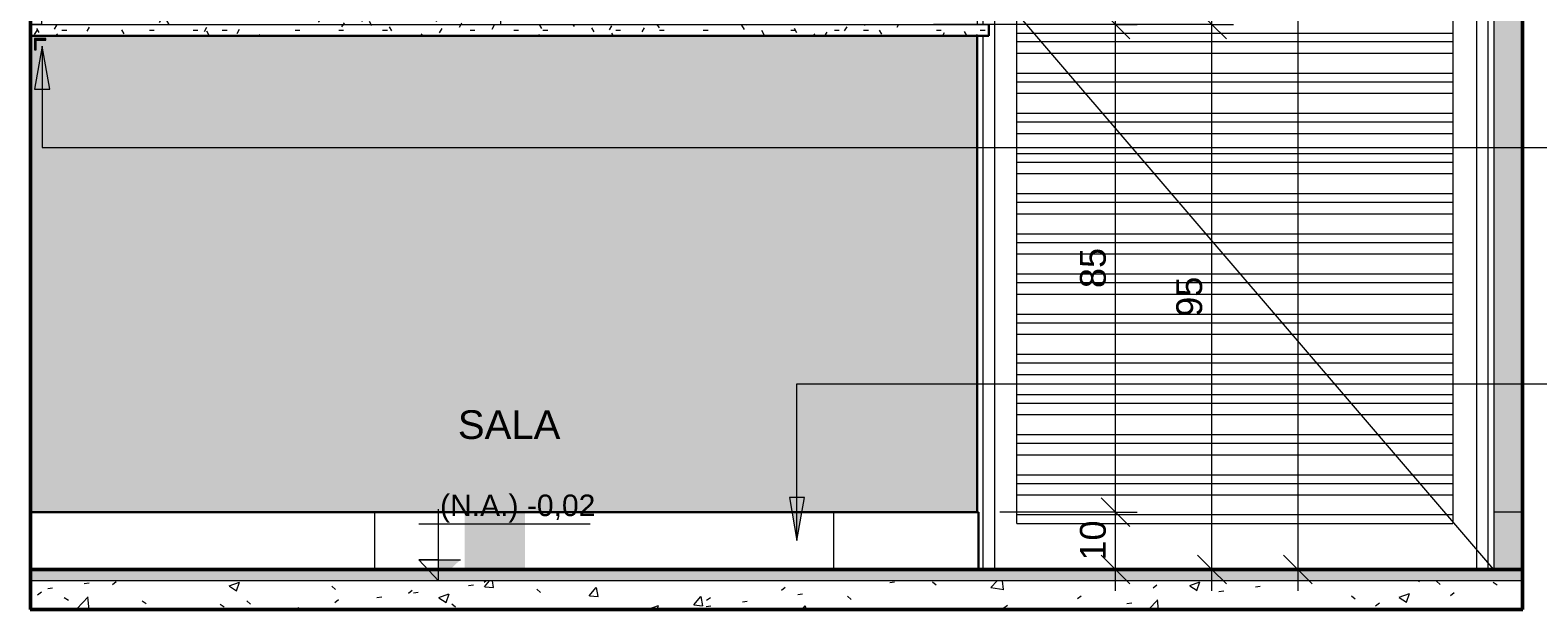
# Model space of a CAD drawing. Header units: metres. Extents: x -0.3 to 17.5, y -18.2 to 2.6.
# Tile 3 of 8: x 4.5 to 7.2, y -0.1 to 0.9. Entities that reach past the tile are written whole.
import ezdxf

# ---------------------------------------------------------------- set-up
doc = ezdxf.new("R2010")
doc.units = ezdxf.units.M
for name, color, linetype, lineweight in [('A-ANNO-DIMS', 7, 'Continuous', 9), ('A-ANNO-DIMS-25', 7, 'Continuous', 9), ('A-DETL-GENF', 7, 'Continuous', 5), ('A-DOOR', 7, 'Continuous', 5), ('A-FLOR', 7, 'Continuous', 5), ('A-FLOR-MCUT', 7, 'Continuous', 5), ('A-FLOR-PATT', 7, 'Continuous', 50), ('A-WALL', 7, 'Continuous', 5), ('A-WALL-PATT', 7, 'Continuous', 5), ('G-ANNO-DIMS', 7, 'Continuous', 9), ('G-ANNO-TEXT', 7, 'Continuous', 9), ('I-WALL', 7, 'Continuous', 5), ('Q-CASE', 7, 'Continuous', 5)]:
    doc.layers.add(name, color=color, linetype=linetype, lineweight=lineweight)
doc.layers.add('A-DETL', color=7, linetype='Continuous', lineweight=5, true_color=0x00a600)
doc.styles.add('Arial', font='arial.ttf', dxfattribs={"height": 0.0375})
doc.styles.add('Arial_1', font='arial.ttf', dxfattribs={"height": 0.05})
doc.styles.add('Arial_2', font='arial.ttf', dxfattribs={"height": 0.045})
doc.dimstyles.new('Com_linha__ref__contínua__-_Cor_Vermelha_Arial_1_8mm', dxfattribs={"dimscale": 0.3048, "dimtxt": 0.045912, "dimasz": 0.164042, "dimexe": 0.123031, "dimexo": 0.123031, "dimgap": 0.012303, "dimtad": 1, "dimdec": 1, "dimlfac": 100, "dimrnd": 0.1, "dimdsep": 46, "dimtxsty": 'Arial_2', "dimblk1": 'OBLIQUE', "dimblk2": 'OBLIQUE', "dimsah": 1, "dimcen": 0.09, "dimdle": 0.123031, "dimazin": 0, "dimtfac": 1, "dimtdec": 4, "dimtix": 1, "dimtmove": 0, "dimatfit": 3, "dimfxl": 1, "dimtvp": 1, "dimtolj": 1, "dimtzin": 0, "dimarcsym": 2})
pattern_1 = [(50, (22.16971, 0), (0.1821895, -0.015938), [0.01905, -0.20955]), (355, (22.1697, 0), (-0.0352423, 0.1910586), [0.01524, -0.16764]), (100.451, (22.18489, -0.00133), (0.146942, 0.1751196), [0.01619, -0.17809]), (46.184, (22.1697, 0.0508), (0.2710768, -0.0420454), [0.02857, -0.31432]), (96.636, (22.1923, 0.0473), (0.237407, 0.2474328), [0.02429, -0.26714]), (351.184, (22.1697, 0.0508), (0.237406, 0.247428), [0.02286, -0.25146]), (21, (22.19511, 0.0381), (0.1516197, -0.1022669), [0.01905, -0.20955]), (326, (22.1951, 0.0381), (0.0618035, 0.1841894), [0.01524, -0.16764]), (71.451, (22.20774, 0.02958), (0.213418, 0.0819242), [0.01619, -0.17809]), (37.5, (22.16971, 0), (0.00308637, 0.08455105), [0.00838, -0.15723, 0.00838, -0.1618, -0.16827]), (37.5, (22.16971, 0), (0.00308637, 0.08455105), [-0.33579, 0.00838, -0.15989]), (7.5, (22.16971, 0), (0.06681573, 0.10017824), [0.00838, -0.08865, 0.00838, -0.15342, -0.06413]), (7.5, (22.16971, 0), (0.06681573, 0.10017824), [-0.25883, 0.00838, -0.05575]), (327.5, (22.11307, 0), (0.13558658, -0.0057276), [0.00838, -0.05512, 0.00838, -0.18974, -0.26289]), (327.5, (22.11307, 0), (0.13558658, -0.0057276), [-0.26162, 0.00838, -0.25451]), (317.5, (22.08767, 0), (0.1481253, 0.0254287), [0.00838, -0.07417, 0.00838, -0.12319, -0.18669]), (317.5, (22.08767, 0), (0.1481253, 0.0254287), [-0.21412, 0.00838, -0.17831])]
pattern_2 = [(0, (-0.43979, 0), (0.1016, 0.0254), [0.00838, -0.06782, 0.00838, -0.06782, -0.4064]), (0, (-0.43979, 0), (0.1016, 0.0254), [-0.1524, 0.00838, -0.14402, 0.00838, -0.06782, -0.1778]), (0, (-0.43979, 0), (0.1016, 0.0254), [-0.381, 0.00838, -0.04242, 0.00838, -0.11862]), (120, (-0.40169, 0.0127), (-0.072797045, 0.07528818), [0.00838, -0.06782, 0.00838, -0.06782, -0.4064]), (120, (-0.40169, 0.0127), (-0.072797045, 0.07528818), [-0.1524, 0.00838, -0.14402, 0.00838, -0.06782, -0.1778]), (120, (-0.40169, 0.0127), (-0.072797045, 0.07528818), [-0.381, 0.00838, -0.04242, 0.00838, -0.11862]), (240, (-0.38899, 0.0635), (-0.028802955, -0.10068818), [0.00838, -0.06782, 0.00838, -0.06782, -0.4064]), (240, (-0.38899, 0.0635), (-0.028802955, -0.10068818), [-0.1524, 0.00838, -0.14402, 0.00838, -0.06782, -0.1778]), (240, (-0.38899, 0.0635), (-0.028802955, -0.10068818), [-0.381, 0.00838, -0.04242, 0.00838, -0.11862])]

# ---------------------------------------------------------------- blocks, each defined once
blk = doc.blocks.new('TAMPO DO ABRIGO GLP EM GRANITO CINZA ANDORINHA - TAMPO DO ABRIGO GLP EM GRANITO CINZA ANDORINHA-1861549-1d')
at = {"layer": 'Q-CASE', "true_color": 0x808080}
h = blk.add_hatch(dxfattribs=at)
h.set_pattern_fill('FP_7', color=8, style=0, pattern_type=2)
h.set_pattern_definition(pattern_2)
h.paths.add_polyline_path([(-18.055, 0.95), (-18.055, 1.05), (-18.075, 1.05), (-18.075, 0.95)])
h = blk.add_hatch(dxfattribs=at)
h.set_pattern_fill('FP_7', color=8, style=0, pattern_type=2)
h.set_pattern_definition(pattern_2)
h.paths.add_polyline_path([(-17.4251, 0.95), (-17.255, 0.95), (-17.255, 1.05), (-18.055, 1.05), (-18.055, 0.95), (-17.4658, 0.95)])
h = blk.add_hatch(dxfattribs=at)
h.set_pattern_fill('FP_7', color=8, style=0, pattern_type=2)
h.set_pattern_definition(pattern_2)
h.paths.add_polyline_path([(-18.075, 0.93), (-16.405, 0.93), (-16.405, 0.95), (-18.075, 0.95), (-18.075, 0.9339)])
at = {"layer": 'Q-CASE'}
for p, q in [((-18.075, 1.05), (-18.055, 1.05)), ((-18.055, 1.05), (-17.255, 1.05)), ((-18.055, 0.95), (-18.055, 1.05)), ((-17.255, 0.95), (-17.255, 1.05)), ((-18.055, 0.95), (-18.075, 0.95)), ((-18.075, 0.95), (-16.405, 0.95)), ((-16.405, 0.93), (-16.405, 0.95)), ((-16.405, 0.93), (-18.075, 0.93))]:
    blk.add_line(p, q, dxfattribs=at)
blk = doc.blocks.new('PORTA DE GIRO L_3016470-1d0')
at = {"layer": 'A-DOOR', "color": 9, "true_color": 0xc0c0c0}
for p, q in [((-16.425, 2.09), (-16.425, 0.95)), ((-16.415, 2.09), (-16.425, 2.09)), ((-16.425, 2.085), (-16.425, 2.09)), ((-16.425, 2.09), (-15.525, 2.09)), ((-16.425, 2.085), (-15.525, 2.085)), ((-16.415, 2.09), (-16.415, 0.95)), ((-16.415, 2.08), (-15.555, 2.08)), ((-16.395, 2.085), (-16.395, 0)), ((-16.3878, 1.0934), (-15.525, 2.1)), ((-15.555, 2.085), (-15.555, 0)), ((-15.535, 2.09), (-15.535, 0)), ((-15.525, 2.09), (-15.535, 2.09)), ((-15.525, 2.09), (-15.525, 0.1)), ((-15.525, 2.09), (-15.525, 2.085)), ((-16.3561, 2.055), (-16.3561, 2.0551)), ((-16.3561, 2.0551), (-15.5961, 2.0551)), ((-16.3561, 2.04), (-16.3561, 2.055)), ((-15.5961, 2.055), (-16.3561, 2.055)), ((-15.5961, 2.0551), (-15.5961, 2.055)), ((-15.5961, 2.055), (-15.5961, 2.04)), ((-16.3561, 2.02), (-16.3561, 2.04)), ((-16.3561, 2.04), (-15.5961, 2.04)), ((-15.5961, 2.04), (-15.5961, 2.02)), ((-16.3561, 1.985), (-16.3561, 2.02)), ((-16.3561, 2.02), (-15.5961, 2.02)), ((-15.5961, 2.02), (-15.5961, 1.985)), ((-16.3561, 1.97), (-16.3561, 1.985)), ((-16.3561, 1.985), (-15.5961, 1.985)), ((-15.5961, 1.985), (-15.5961, 1.97)), ((-16.3561, 1.95), (-16.3561, 1.97)), ((-16.3561, 1.97), (-15.5961, 1.97)), ((-16.3561, 1.915), (-16.3561, 1.95)), ((-16.3561, 1.95), (-15.5961, 1.95)), ((-15.5961, 1.97), (-15.5961, 1.95)), ((-15.5961, 1.95), (-15.5961, 1.915)), ((-16.3561, 1.9), (-16.3561, 1.915)), ((-16.3561, 1.915), (-15.5961, 1.915)), ((-16.3561, 1.88), (-16.3561, 1.9)), ((-16.3561, 1.9), (-15.5961, 1.9)), ((-15.5961, 1.915), (-15.5961, 1.9)), ((-15.5961, 1.9), (-15.5961, 1.88)), ((-16.3561, 1.845), (-16.3561, 1.88)), ((-16.3561, 1.88), (-15.5961, 1.88)), ((-15.5961, 1.88), (-15.5961, 1.845)), ((-16.3561, 1.83), (-16.3561, 1.845)), ((-16.3561, 1.845), (-15.5961, 1.845)), ((-15.5961, 1.845), (-15.5961, 1.83)), ((-16.3561, 1.81), (-16.3561, 1.83)), ((-16.3561, 1.83), (-15.5961, 1.83)), ((-15.5961, 1.83), (-15.5961, 1.81)), ((-16.3561, 1.775), (-16.3561, 1.81)), ((-16.3561, 1.81), (-15.5961, 1.81)), ((-15.5961, 1.81), (-15.5961, 1.775)), ((-16.3561, 1.76), (-16.3561, 1.775)), ((-16.3561, 1.775), (-15.5961, 1.775)), ((-15.5961, 1.775), (-15.5961, 1.76)), ((-16.3561, 1.74), (-16.3561, 1.76)), ((-16.3561, 1.76), (-15.5961, 1.76)), ((-16.3561, 1.705), (-16.3561, 1.74)), ((-16.3561, 1.74), (-15.5961, 1.74)), ((-15.5961, 1.76), (-15.5961, 1.74)), ((-15.5961, 1.74), (-15.5961, 1.705)), ((-16.3561, 1.69), (-16.3561, 1.705)), ((-16.3561, 1.705), (-15.5961, 1.705)), ((-16.3561, 1.67), (-16.3561, 1.69)), ((-16.3561, 1.69), (-15.5961, 1.69)), ((-15.5961, 1.705), (-15.5961, 1.69)), ((-15.5961, 1.69), (-15.5961, 1.67)), ((-16.3561, 1.635), (-16.3561, 1.67)), ((-16.3561, 1.67), (-15.5961, 1.67)), ((-15.5961, 1.67), (-15.5961, 1.635)), ((-16.3561, 1.62), (-16.3561, 1.635)), ((-16.3561, 1.635), (-15.5961, 1.635)), ((-15.5961, 1.635), (-15.5961, 1.62)), ((-16.3561, 1.6), (-16.3561, 1.62)), ((-16.3561, 1.62), (-15.5961, 1.62)), ((-15.5961, 1.62), (-15.5961, 1.6)), ((-16.3561, 1.565), (-16.3561, 1.6)), ((-16.3561, 1.6), (-15.5961, 1.6)), ((-15.5961, 1.6), (-15.5961, 1.565)), ((-16.3561, 1.55), (-16.3561, 1.565)), ((-16.3561, 1.565), (-15.5961, 1.565)), ((-15.5961, 1.565), (-15.5961, 1.55)), ((-16.3561, 1.53), (-16.3561, 1.55)), ((-16.3561, 1.55), (-15.5961, 1.55)), ((-16.3561, 1.495), (-16.3561, 1.53)), ((-16.3561, 1.53), (-15.5961, 1.53)), ((-15.5961, 1.55), (-15.5961, 1.53)), ((-15.5961, 1.53), (-15.5961, 1.495)), ((-16.3561, 1.48), (-16.3561, 1.495)), ((-16.3561, 1.495), (-15.5961, 1.495)), ((-16.3561, 1.46), (-16.3561, 1.48)), ((-16.3561, 1.48), (-15.5961, 1.48)), ((-15.5961, 1.495), (-15.5961, 1.48)), ((-15.5961, 1.48), (-15.5961, 1.46)), ((-16.3561, 1.425), (-16.3561, 1.46)), ((-16.3561, 1.46), (-15.5961, 1.46)), ((-15.5961, 1.46), (-15.5961, 1.425)), ((-16.3561, 1.41), (-16.3561, 1.425)), ((-16.3561, 1.425), (-15.5961, 1.425)), ((-15.5961, 1.425), (-15.5961, 1.41)), ((-16.3561, 1.39), (-16.3561, 1.41)), ((-16.3561, 1.41), (-15.5961, 1.41)), ((-15.5961, 1.41), (-15.5961, 1.39)), ((-16.3561, 1.355), (-16.3561, 1.39)), ((-16.3561, 1.39), (-15.5961, 1.39)), ((-15.5961, 1.39), (-15.5961, 1.355)), ((-16.3561, 1.34), (-16.3561, 1.355)), ((-16.3561, 1.355), (-15.5961, 1.355)), ((-16.3561, 1.32), (-16.3561, 1.34)), ((-16.3561, 1.34), (-15.5961, 1.34)), ((-15.5961, 1.355), (-15.5961, 1.34)), ((-15.5961, 1.34), (-15.5961, 1.32)), ((-16.3561, 1.285), (-16.3561, 1.32)), ((-16.3561, 1.32), (-15.5961, 1.32)), ((-15.5961, 1.32), (-15.5961, 1.285)), ((-16.3561, 1.27), (-16.3561, 1.285)), ((-16.3561, 1.285), (-15.5961, 1.285)), ((-16.3561, 1.25), (-16.3561, 1.27)), ((-16.3561, 1.27), (-15.5961, 1.27)), ((-15.5961, 1.285), (-15.5961, 1.27)), ((-15.5961, 1.27), (-15.5961, 1.25)), ((-16.3561, 1.215), (-16.3561, 1.25)), ((-16.3561, 1.25), (-15.5961, 1.25)), ((-15.5961, 1.25), (-15.5961, 1.215)), ((-16.3561, 1.2), (-16.3561, 1.215)), ((-16.3561, 1.215), (-15.5961, 1.215)), ((-15.5961, 1.215), (-15.5961, 1.2)), ((-16.3561, 1.18), (-16.3561, 1.2)), ((-16.3561, 1.2), (-15.5961, 1.2)), ((-15.5961, 1.2), (-15.5961, 1.18)), ((-16.3561, 1.145), (-16.3561, 1.18)), ((-16.3561, 1.18), (-15.5961, 1.18)), ((-15.5961, 1.18), (-15.5961, 1.145)), ((-16.3561, 1.13), (-16.3561, 1.145)), ((-16.3561, 1.145), (-15.5961, 1.145)), ((-16.3561, 1.11), (-16.3561, 1.13)), ((-16.3561, 1.13), (-15.5961, 1.13)), ((-15.5961, 1.145), (-15.5961, 1.13)), ((-15.5961, 1.13), (-15.5961, 1.11)), ((-16.3561, 1.075), (-16.3561, 1.11)), ((-16.3561, 1.11), (-15.5961, 1.11)), ((-15.5961, 1.11), (-15.5961, 1.075)), ((-16.425, 1.05), (-16.3881, 1.0931)), ((-16.3561, 1.06), (-16.3561, 1.075)), ((-16.3561, 1.075), (-15.5961, 1.075)), ((-16.3561, 1.0575), (-16.3561, 1.06)), ((-16.3561, 1.06), (-15.5961, 1.06)), ((-15.5961, 1.075), (-15.5961, 1.06)), ((-15.5961, 1.06), (-15.5961, 1.04)), ((-16.3881, 1.0069), (-16.425, 1.05)), ((-16.3561, 1.04), (-16.3561, 1.0425)), ((-16.3561, 1.005), (-16.3561, 1.04)), ((-16.3561, 1.04), (-15.5961, 1.04)), ((-15.5961, 1.04), (-15.5961, 1.005)), ((-15.535, 1.05), (-15.525, 1.05)), ((-16.3561, 0.99), (-16.3561, 1.005)), ((-16.3561, 1.005), (-15.5961, 1.005)), ((-15.5961, 1.005), (-15.5961, 0.99)), ((-15.525, 0), (-16.3631, 0.9777)), ((-16.3561, 0.97), (-16.3561, 0.99)), ((-16.3561, 0.99), (-15.5961, 0.99)), ((-15.5961, 0.99), (-15.5961, 0.97)), ((-16.3561, 0.935), (-16.3561, 0.97)), ((-16.3561, 0.97), (-15.5961, 0.97)), ((-15.5961, 0.97), (-15.5961, 0.935)), ((-16.415, 0.93), (-16.415, 0)), ((-16.3561, 0.92), (-16.3561, 0.935)), ((-16.3561, 0.935), (-15.5961, 0.935)), ((-16.3561, 0.9), (-16.3561, 0.92)), ((-16.3561, 0.92), (-15.5961, 0.92)), ((-15.5961, 0.935), (-15.5961, 0.92)), ((-15.5961, 0.92), (-15.5961, 0.9)), ((-16.3561, 0.865), (-16.3561, 0.9)), ((-16.3561, 0.9), (-15.5961, 0.9)), ((-15.5961, 0.9), (-15.5961, 0.865)), ((-16.3561, 0.85), (-16.3561, 0.865)), ((-16.3561, 0.865), (-15.5961, 0.865)), ((-16.3561, 0.83), (-16.3561, 0.85)), ((-16.3561, 0.85), (-15.5961, 0.85)), ((-15.5961, 0.865), (-15.5961, 0.85)), ((-15.5961, 0.85), (-15.5961, 0.83)), ((-16.3561, 0.795), (-16.3561, 0.83)), ((-16.3561, 0.83), (-15.5961, 0.83)), ((-15.5961, 0.83), (-15.5961, 0.795)), ((-16.3561, 0.78), (-16.3561, 0.795)), ((-16.3561, 0.795), (-15.5961, 0.795)), ((-15.5961, 0.795), (-15.5961, 0.78)), ((-16.3561, 0.76), (-16.3561, 0.78)), ((-16.3561, 0.78), (-15.5961, 0.78)), ((-15.5961, 0.78), (-15.5961, 0.76)), ((-16.3561, 0.725), (-16.3561, 0.76)), ((-16.3561, 0.76), (-15.5961, 0.76)), ((-15.5961, 0.76), (-15.5961, 0.725)), ((-16.3561, 0.71), (-16.3561, 0.725)), ((-16.3561, 0.725), (-15.5961, 0.725)), ((-16.3561, 0.69), (-16.3561, 0.71)), ((-16.3561, 0.71), (-15.5961, 0.71)), ((-15.5961, 0.725), (-15.5961, 0.71)), ((-15.5961, 0.71), (-15.5961, 0.69)), ((-16.3561, 0.655), (-16.3561, 0.69)), ((-16.3561, 0.69), (-15.5961, 0.69)), ((-15.5961, 0.69), (-15.5961, 0.655)), ((-16.3561, 0.64), (-16.3561, 0.655)), ((-16.3561, 0.655), (-15.5961, 0.655)), ((-16.3561, 0.62), (-16.3561, 0.64)), ((-16.3561, 0.64), (-15.5961, 0.64)), ((-15.5961, 0.655), (-15.5961, 0.64)), ((-15.5961, 0.64), (-15.5961, 0.62)), ((-16.3561, 0.585), (-16.3561, 0.62)), ((-16.3561, 0.62), (-15.5961, 0.62)), ((-15.5961, 0.62), (-15.5961, 0.585)), ((-16.3561, 0.57), (-16.3561, 0.585)), ((-16.3561, 0.585), (-15.5961, 0.585)), ((-15.5961, 0.585), (-15.5961, 0.57)), ((-16.3561, 0.55), (-16.3561, 0.57)), ((-16.3561, 0.57), (-15.5961, 0.57)), ((-15.5961, 0.57), (-15.5961, 0.55)), ((-16.3561, 0.515), (-16.3561, 0.55)), ((-16.3561, 0.55), (-15.5961, 0.55)), ((-15.5961, 0.55), (-15.5961, 0.515)), ((-16.3561, 0.5), (-16.3561, 0.515)), ((-16.3561, 0.515), (-15.5961, 0.515)), ((-16.3561, 0.48), (-16.3561, 0.5)), ((-16.3561, 0.5), (-15.5961, 0.5)), ((-15.5961, 0.515), (-15.5961, 0.5)), ((-15.5961, 0.5), (-15.5961, 0.48)), ((-16.3561, 0.445), (-16.3561, 0.48)), ((-16.3561, 0.48), (-15.5961, 0.48)), ((-15.5961, 0.48), (-15.5961, 0.445)), ((-16.3561, 0.43), (-16.3561, 0.445)), ((-16.3561, 0.445), (-15.5961, 0.445)), ((-16.3561, 0.41), (-16.3561, 0.43)), ((-16.3561, 0.43), (-15.5961, 0.43)), ((-15.5961, 0.445), (-15.5961, 0.43)), ((-15.5961, 0.43), (-15.5961, 0.41)), ((-16.3561, 0.375), (-16.3561, 0.41)), ((-16.3561, 0.41), (-15.5961, 0.41)), ((-15.5961, 0.41), (-15.5961, 0.375)), ((-16.3561, 0.36), (-16.3561, 0.375)), ((-16.3561, 0.375), (-15.5961, 0.375)), ((-15.5961, 0.375), (-15.5961, 0.36)), ((-16.3561, 0.34), (-16.3561, 0.36)), ((-16.3561, 0.36), (-15.5961, 0.36)), ((-15.5961, 0.36), (-15.5961, 0.34)), ((-16.3561, 0.305), (-16.3561, 0.34)), ((-16.3561, 0.34), (-15.5961, 0.34)), ((-15.5961, 0.34), (-15.5961, 0.305)), ((-16.3561, 0.29), (-16.3561, 0.305)), ((-16.3561, 0.305), (-15.5961, 0.305)), ((-16.3561, 0.27), (-16.3561, 0.29)), ((-16.3561, 0.29), (-15.5961, 0.29)), ((-15.5961, 0.305), (-15.5961, 0.29)), ((-15.5961, 0.29), (-15.5961, 0.27)), ((-16.3561, 0.235), (-16.3561, 0.27)), ((-16.3561, 0.27), (-15.5961, 0.27)), ((-15.5961, 0.27), (-15.5961, 0.235)), ((-16.3561, 0.22), (-16.3561, 0.235)), ((-16.3561, 0.235), (-15.5961, 0.235)), ((-16.3561, 0.2), (-16.3561, 0.22)), ((-16.3561, 0.22), (-15.5961, 0.22)), ((-15.5961, 0.235), (-15.5961, 0.22)), ((-15.5961, 0.22), (-15.5961, 0.2)), ((-16.3561, 0.165), (-16.3561, 0.2)), ((-16.3561, 0.2), (-15.5961, 0.2)), ((-15.5961, 0.2), (-15.5961, 0.165)), ((-16.3561, 0.15), (-16.3561, 0.165)), ((-16.3561, 0.165), (-15.5961, 0.165)), ((-15.5961, 0.165), (-15.5961, 0.15)), ((-16.3561, 0.13), (-16.3561, 0.15)), ((-16.3561, 0.15), (-15.5961, 0.15)), ((-15.5961, 0.15), (-15.5961, 0.13)), ((-16.3561, 0.095), (-16.3561, 0.13)), ((-16.3561, 0.13), (-15.5961, 0.13)), ((-15.5961, 0.13), (-15.5961, 0.095)), ((-16.3561, 0.08), (-16.3561, 0.095)), ((-15.5961, 0.095), (-16.3561, 0.095)), ((-16.3561, 0.08), (-15.5961, 0.08)), ((-15.5961, 0.095), (-15.5961, 0.08))]:
    blk.add_line(p, q, dxfattribs=at)
blk = doc.blocks.new('Elevações de ponto - Cota de elevação - corte _N_O e N_A_-1979376-1d')
at = {"layer": 'G-ANNO-DIMS'}
blk.add_hatch(color=256, dxfattribs=at).paths.add_polyline_path([(-17.3257, 0.0168), (-17.3639, -0.02), (-17.3639, 0.0168)])
for p, q in [((-17.3983, 0.0793), (-17.0993, 0.0793)), ((-17.3639, -0.02), (-17.3639, 0.105)), ((-17.3639, -0.02), (-17.3983, 0.0168)), ((-17.3983, 0.0168), (-17.3257, 0.0168)), ((-17.3639, 0.0168), (-17.3983, 0.0168)), ((-17.3983, 0.0168), (-17.3639, -0.02)), ((-17.3639, -0.02), (-17.3639, 0.0168))]:
    blk.add_line(p, q, dxfattribs=at)
blk = doc.blocks.new('DIMBLOCK6-1d')
at = {"layer": 'A-ANNO-DIMS-25', "color": 242, "true_color": 0xbd2b2e, "transparency": 16777216}
for p, q in [((6.4257, 0.1), (6.4007, 0.125)), ((6.4257, 0.1), (6.224, 0.1)), ((6.4257, -0.0375), (6.4257, 0.1)), ((6.4257, 0.1), (6.4507, 0.075)), ((6.4257, 0.1), (6.4632, 0.1)), ((6.4257, 0), (6.224, 0)), ((6.4257, 0), (6.4007, 0.025)), ((6.4257, 0), (6.4507, -0.025)), ((6.4257, 0), (6.4632, 0))]:
    blk.add_line(p, q, dxfattribs=at)
at = {"layer": 'A-ANNO-DIMS-25', "color": 0, "transparency": 16777216, "insert": (6.3635, 0.0154), "char_height": 0.045, "width": 0.083065, "attachment_point": 1, "rotation": 90, "line_spacing_factor": 0.941778, "style": 'Arial_2'}
blk.add_mtext('10', dxfattribs=at)
blk = doc.blocks.new('_Oblique')
at = {"color": 0, "linetype": 'ByBlock', "lineweight": -2}
blk.add_line((-0.5, -0.5), (0.5, 0.5), dxfattribs=at)
blk = doc.blocks.new('DIMBLOCK7-1d')
at = {"layer": 'A-ANNO-DIMS-25', "color": 242, "true_color": 0xbd2b2e, "transparency": 16777216}
for p, q in [((6.4257, 0.95), (6.4007, 0.975)), ((6.4257, 0.1), (6.4257, 0.9875)), ((6.4257, 0.95), (6.1081, 0.95)), ((6.4257, 0.95), (6.4507, 0.925)), ((6.4257, 0.95), (6.4632, 0.95)), ((6.4257, 0.1), (6.4007, 0.125)), ((6.4257, 0.1), (6.224, 0.1)), ((6.4257, 0.1), (6.4507, 0.075)), ((6.4257, 0.1), (6.4632, 0.1))]:
    blk.add_line(p, q, dxfattribs=at)
at = {"layer": 'A-ANNO-DIMS-25', "color": 0, "transparency": 16777216, "insert": (6.3635, 0.4904), "char_height": 0.045, "width": 0.083065, "attachment_point": 1, "rotation": 90, "line_spacing_factor": 0.941778, "style": 'Arial_2'}
blk.add_mtext('85', dxfattribs=at)
blk = doc.blocks.new('DIMBLOCK8-1d')
at = {"layer": 'A-ANNO-DIMS-25', "color": 242, "true_color": 0xbd2b2e, "transparency": 16777216}
for p, q in [((6.5936, 0.95), (6.5686, 0.975)), ((6.5936, 0.95), (6.242, 0.95)), ((6.5936, -0.0375), (6.5936, 0.95)), ((6.5936, 0.95), (6.6186, 0.925)), ((6.5936, 0.95), (6.6311, 0.95)), ((6.5936, 0), (6.224, 0)), ((6.5936, 0), (6.5686, 0.025)), ((6.5936, 0), (6.6186, -0.025)), ((6.5936, 0), (6.6311, 0))]:
    blk.add_line(p, q, dxfattribs=at)
at = {"layer": 'A-ANNO-DIMS-25', "color": 0, "transparency": 16777216, "insert": (6.5314, 0.4404), "char_height": 0.045, "width": 0.083065, "attachment_point": 1, "rotation": 90, "line_spacing_factor": 0.941778, "style": 'Arial_2'}
blk.add_mtext('95', dxfattribs=at)
blk = doc.blocks.new('DIMBLOCK9-1d')
at = {"layer": 'A-ANNO-DIMS-25', "color": 242, "true_color": 0xbd2b2e, "transparency": 16777216}
for p, q in [((6.5936, 2.53), (6.5686, 2.555)), ((6.5936, 0.95), (6.5936, 2.5675)), ((6.5936, 2.53), (6.5561, 2.53)), ((6.5936, 2.53), (6.6186, 2.505)), ((6.5936, 2.53), (6.5957, 2.53)), ((6.5936, 0.95), (6.5686, 0.975)), ((6.5936, 0.95), (6.242, 0.95)), ((6.5936, 0.95), (6.6186, 0.925)), ((6.5936, 0.95), (6.6311, 0.95))]:
    blk.add_line(p, q, dxfattribs=at)
at = {"layer": 'A-ANNO-DIMS-25', "color": 0, "transparency": 16777216, "insert": (6.5314, 1.6881), "char_height": 0.045, "width": 0.124597, "attachment_point": 1, "rotation": 90, "line_spacing_factor": 0.941778, "style": 'Arial_2'}
blk.add_mtext('158', dxfattribs=at)
blk = doc.blocks.new('DIMBLOCK10-1d')
at = {"layer": 'A-ANNO-DIMS-25', "color": 242, "true_color": 0xbd2b2e, "transparency": 16777216}
for p, q in [((6.7431, 2.53), (6.7181, 2.555)), ((6.7431, 2.5675), (6.7431, -0.0375)), ((6.7431, 2.53), (6.741, 2.53)), ((6.7431, 2.53), (6.7681, 2.505)), ((6.7431, 2.53), (6.7806, 2.53)), ((6.7431, 0), (6.7181, 0.025)), ((6.7431, 0), (6.741, 0)), ((6.7431, 0), (6.7681, -0.025)), ((6.7431, 0), (6.7806, 0))]:
    blk.add_line(p, q, dxfattribs=at)
at = {"layer": 'A-ANNO-DIMS-25', "color": 0, "transparency": 16777216, "insert": (6.681, 1.2131), "char_height": 0.045, "width": 0.124597, "attachment_point": 1, "rotation": 90, "line_spacing_factor": 0.941778, "style": 'Arial_2'}
blk.add_mtext('253', dxfattribs=at)

msp = doc.modelspace()

# ---------------------------------------------------------------- hatches: boundary and pattern name
at = {"layer": 'A-DETL-GENF', "true_color": 0xffffff}
for points in [[(4.5445, 0.9055), (4.5445, 0.9225), (4.5615, 0.9225), (4.5615, 0.9255), (4.5415, 0.9255), (4.5415, 0.9055)], [(5.3965, 0), (5.3965, 0.1), (5.2915, 0.1), (5.2915, 0), (5.3469, 0)], [(7.1345, 0), (7.1345, 0.1), (7.0845, 0.1), (7.0845, 0)]]:
    msp.add_hatch(color=7, dxfattribs=at).paths.add_polyline_path(points)
at = {"layer": 'A-FLOR', "true_color": 0xbbc5c4}
msp.add_hatch(color=9, dxfattribs=at).paths.add_polyline_path([(4.5345, -0.02), (7.1345, -0.02), (7.1345, 0), (4.5345, 0), (4.5345, -0.0084)])
at = {"layer": 'A-FLOR-PATT', "lineweight": 5, "true_color": 0x787878}
h = msp.add_hatch(dxfattribs=at)
h.set_pattern_fill('FP_6', color=8, style=0, pattern_type=2)
h.set_pattern_definition(pattern_1)
h.paths.add_polyline_path([(7.0845, -0.07), (7.1345, -0.07), (7.1345, -0.02), (4.5345, -0.02), (4.5345, -0.07), (6.4848, -0.07)])
h = msp.add_hatch(dxfattribs=at)
h.set_pattern_fill('FP_6', color=8, style=0, pattern_type=2)
h.set_pattern_definition(pattern_1)
h.paths.add_polyline_path([(5.0218, -0.0705), (7.135, -0.0705), (7.135, -0.07), (4.5342, -0.07), (4.5342, -0.0705), (4.8593, -0.0705)])
at = {"layer": 'A-WALL', "true_color": 0xf4f4f4}
msp.add_hatch(color=7, dxfattribs=at).paths.add_polyline_path([(4.5365, 0), (4.5365, 0.1), (4.5345, 0.1), (4.5345, 0)])
at = {"layer": 'A-WALL-PATT', "true_color": 0x787878}
h = msp.add_hatch(dxfattribs=at)
h.set_pattern_fill('FP_10', color=8, style=0, pattern_type=2)
h.set_pattern_definition([(0, (3.9345, 0), (0, 0.6), []), (90, (3.9345, 0), (-0.6, 4e-17), [])])
h.paths.add_polyline_path([(4.5365, 0), (5.2915, 0), (5.2915, 0.1), (4.5365, 0.1), (4.5365, 0.002)])
h = msp.add_hatch(dxfattribs=at)
h.set_pattern_fill('FP_9', color=8, style=0, pattern_type=2)
h.set_pattern_definition([(0, (5.3345, 0), (0, 0.6), []), (90, (5.3345, 0), (-0.6, 4e-17), [])])
h.paths.add_polyline_path([(6.1597, 0), (6.1865, 0), (6.1865, 0.1), (5.3965, 0.1), (5.3965, 0), (6.0245, 0)])
at = {"layer": 'G-ANNO-TEXT'}
for points in [[(4.5552, 0.912), (4.542, 0.837), (4.5684, 0.837)], [(5.8704, 0.0506), (5.8837, 0.1256), (5.8572, 0.1256)]]:
    msp.add_hatch(color=256, dxfattribs=at).paths.add_polyline_path(points)
at = {"layer": 'I-WALL', "true_color": 0xf4eccd}
for points in [[(4.5345, -0.07), (4.5345, 2.5804), (4.5342, 2.5804), (4.5342, -0.07)], [(7.0845, 0.1), (7.1345, 0.1), (7.1345, 2.53), (6.1845, 2.53), (6.1845, 2.1), (7.0845, 2.1), (7.0845, 0.2609)], [(7.135, -0.07), (7.135, 2.53), (7.1345, 2.53), (7.1345, -0.07)], [(5.3345, 0.1), (6.0245, 0.1), (6.0245, 0.93), (5.3345, 0.93), (5.3345, 0.1366)], [(6.0245, 0.1), (6.1845, 0.1), (6.1845, 0.93), (6.0245, 0.93), (6.0245, 0.2609)]]:
    msp.add_hatch(color=254, dxfattribs=at).paths.add_polyline_path(points)
h = msp.add_hatch(color=254, dxfattribs=at)
h.paths.add_polyline_path([(4.5345, 0.1), (5.3345, 0.1), (5.3345, 0.93), (4.5345, 0.93), (4.5345, 0.178)])
h.paths.add_polyline_path([(4.5415, 0.9055), (4.5415, 0.9255), (4.5615, 0.9255), (4.5615, 0.9225), (4.5445, 0.9225), (4.5445, 0.9055)])
h.paths.add_polyline_path([(5.0218, 1.05), (5.3345, 1.05), (5.3345, 2.53), (4.5345, 2.53), (4.5345, 1.05), (4.8593, 1.05)])
h.paths.add_polyline_path([(4.895, 1.0906), (4.895, 1.21), (4.9739, 1.21), (4.9739, 1.0906), (4.8999, 1.0906)])
h.paths.add_polyline_path([(4.9243, 1.1297), (4.9253, 1.13), (4.9261, 1.1307), (4.9263, 1.1317), (4.9261, 1.1327), (4.9253, 1.1334), (4.9243, 1.1337), (4.9233, 1.1334), (4.9226, 1.1327), (4.9223, 1.1317), (4.9226, 1.1307), (4.9233, 1.13), (4.9238, 1.1298)])
h.paths.add_polyline_path([(4.9446, 1.1297), (4.9456, 1.13), (4.9463, 1.1307), (4.9466, 1.1317), (4.9463, 1.1327), (4.9456, 1.1334), (4.9446, 1.1337), (4.9436, 1.1334), (4.9428, 1.1326), (4.9426, 1.1317), (4.9429, 1.1307), (4.9436, 1.13), (4.9441, 1.1298)])
h.paths.add_polyline_path([(4.9345, 1.132), (4.9355, 1.1322), (4.9362, 1.1331), (4.9365, 1.134), (4.9362, 1.135), (4.9355, 1.1357), (4.9345, 1.136), (4.9335, 1.1357), (4.9327, 1.135), (4.9325, 1.134), (4.9327, 1.133), (4.9335, 1.1322), (4.9339, 1.132)])
h.paths.add_polyline_path([(4.9243, 1.1663), (4.9253, 1.1666), (4.9261, 1.1673), (4.9263, 1.1686), (4.9261, 1.1693), (4.9253, 1.17), (4.9243, 1.1703), (4.9233, 1.17), (4.9226, 1.1693), (4.9223, 1.1683), (4.9226, 1.1673), (4.9233, 1.1666), (4.9238, 1.1664)])
h.paths.add_polyline_path([(4.9446, 1.1663), (4.9456, 1.1666), (4.9463, 1.1673), (4.9466, 1.1683), (4.9463, 1.1693), (4.9456, 1.17), (4.9446, 1.1703), (4.9436, 1.17), (4.9428, 1.1692), (4.9426, 1.1683), (4.9429, 1.1673), (4.9436, 1.1666), (4.9441, 1.1664)])
h.paths.add_polyline_path([(4.9345, 1.1686), (4.9355, 1.1688), (4.9362, 1.1697), (4.9365, 1.1706), (4.9362, 1.1716), (4.9355, 1.1723), (4.9345, 1.1726), (4.9335, 1.1723), (4.9327, 1.1716), (4.9325, 1.1706), (4.9327, 1.1696), (4.9335, 1.1688), (4.9339, 1.1686)])

# ---------------------------------------------------------------- linework, layer by layer
at = {"layer": 'A-DETL', "color": 7, "lineweight": 30}
for p, q in [((6.2045, 0.93), (6.2045, 0.95)), ((4.5345, 0.93), (6.2045, 0.93)), ((6.1845, 0.1), (6.1845, 0.93)), ((6.1865, 0.1), (4.5365, 0.1)), ((5.3965, 0.1), (5.2915, 0.1)), ((6.1865, 0), (6.1865, 0.1))]:
    msp.add_line(p, q, dxfattribs=at)
at = {"layer": 'A-DETL', "color": 7}
for p, q in [((4.5615, 0.9255), (4.5415, 0.9255)), ((4.5415, 0.9255), (4.5415, 0.9055)), ((4.5445, 0.9055), (4.5445, 0.9225)), ((4.5445, 0.9225), (4.5615, 0.9225)), ((4.5615, 0.9225), (4.5615, 0.9255)), ((4.5415, 0.9055), (4.5445, 0.9055))]:
    msp.add_line(p, q, dxfattribs=at)
at = {"layer": 'A-DETL', "color": 9, "true_color": 0xc0c0c0}
for p, q in [((7.1345, 0.1), (7.0845, 0.1)), ((7.0845, 0.1), (7.0845, 0))]:
    msp.add_line(p, q, dxfattribs=at)
at = {"layer": 'A-DETL', "color": 7, "lineweight": 50}
for p, q in [((7.1345, 0), (7.1345, 0.1)), ((5.2915, 0), (5.3965, 0)), ((7.0845, 0), (7.1345, 0))]:
    msp.add_line(p, q, dxfattribs=at)
at = {"layer": 'A-FLOR', "lineweight": 50}
for p, q in [((5.2915, 0), (4.5345, 0)), ((4.5345, 0), (4.5345, -0.07)), ((7.0845, 0), (5.3965, 0)), ((7.1345, -0.07), (4.5342, -0.07))]:
    msp.add_line(p, q, dxfattribs=at)
at = {"layer": 'A-FLOR-MCUT'}
msp.add_line((7.1345, -0.02), (4.5345, -0.02), dxfattribs=at)
at = {"layer": 'A-WALL', "lineweight": 25}
for p, q in [((4.5365, 0.1), (4.5345, 0.1)), ((4.5365, 0), (4.5365, 0.1))]:
    msp.add_line(p, q, dxfattribs=at)
at = {"layer": 'A-WALL'}
for p, q in [((4.5365, 0.1), (5.2915, 0.1)), ((5.3965, 0.1), (6.1865, 0.1)), ((6.1865, 0.1), (6.1865, 0))]:
    msp.add_line(p, q, dxfattribs=at)
at = {"layer": 'G-ANNO-TEXT'}
for p, q in [((4.5552, 0.912), (4.542, 0.837)), ((4.5684, 0.837), (4.5552, 0.912)), ((4.5552, 0.912), (4.5552, 0.7355)), ((4.542, 0.837), (4.5684, 0.837)), ((4.5552, 0.7355), (7.4668, 0.7355)), ((5.8704, 0.3233), (7.373, 0.3233)), ((5.8704, 0.0506), (5.8704, 0.3233)), ((5.8837, 0.1256), (5.8572, 0.1256)), ((5.8572, 0.1256), (5.8704, 0.0506)), ((5.8704, 0.0506), (5.8837, 0.1256))]:
    msp.add_line(p, q, dxfattribs=at)
at = {"layer": 'I-WALL', "lineweight": 50}
for p, q in [((4.5345, 0), (4.5345, 2.53)), ((7.1345, 2.53), (7.1345, 0.1)), ((7.1345, 0), (7.1345, -0.07)), ((7.1345, -0.07), (7.135, -0.07))]:
    msp.add_line(p, q, dxfattribs=at)
at = {"layer": 'I-WALL'}
for p, q in [((7.0845, 2.1), (7.0845, 0.1)), ((6.1845, 0.93), (6.1845, 0.1))]:
    msp.add_line(p, q, dxfattribs=at)

# ---------------------------------------------------------------- block references
at = {"layer": 'A-DOOR', "color": 9, "true_color": 0xc0c0c0}
msp.add_blockref('PORTA DE GIRO L_3016470-1d0', (22.6095, 0), dxfattribs=at)
at = {"layer": 'G-ANNO-DIMS'}
msp.add_blockref('Elevações de ponto - Cota de elevação - corte _N_O e N_A_-1979376-1d', (22.6095, 0), dxfattribs=at)
at = {"layer": 'Q-CASE'}
msp.add_blockref('TAMPO DO ABRIGO GLP EM GRANITO CINZA ANDORINHA - TAMPO DO ABRIGO GLP EM GRANITO CINZA ANDORINHA-1861549-1d', (22.6095, 0), dxfattribs=at)

# ---------------------------------------------------------------- texts
at = {"layer": 'G-ANNO-DIMS', "lineweight": 18, "insert": (5.2484, 0.1304), "char_height": 0.0375, "width": 0.32321, "attachment_point": 1, "line_spacing_factor": 0.941778, "style": 'Arial'}
msp.add_mtext('(N.A.) -0,02', dxfattribs=at)
at = {"layer": 'G-ANNO-TEXT', "insert": (5.2795, 0.2774), "char_height": 0.05, "width": 0.222468, "attachment_point": 1, "style": 'Arial_1'}
msp.add_mtext('SALA', dxfattribs=at)

# ---------------------------------------------------------------- dimensions: what is measured, and where the dimension line sits
at = {"layer": 'A-ANNO-DIMS', "color": 242, "true_color": 0xbd2b2e}
for base, p1, p2, override, picture, middle in [((6.5936, 2.53), (6.2045, 0.95), (6.5582, 2.53), {"dimpost": '<>', "dimfxl": 1.619119}, 'DIMBLOCK9-1d', (6.5669, 1.74)), ((6.7431, 0), (6.7785, 2.53), (6.7785, 0), {"dimpost": '<>', "dimfxl": 2.53}, 'DIMBLOCK10-1d', (6.7164, 1.265)), ((6.4257, 0.95), (6.1865, 0.1), (6.0706, 0.95), {"dimpost": '<>', "dimfxl": 0.857859}, 'DIMBLOCK7-1d', (6.399, 0.525)), ((6.5936, 0.95), (6.1865, 0), (6.2045, 0.95), {"dimpost": '<>', "dimfxl": 0.950171}, 'DIMBLOCK8-1d', (6.5669, 0.475)), ((6.4257, 0.1), (6.1865, 0), (6.1865, 0.1), {"dimpost": '<>', "dimfxl": 0.1}, 'DIMBLOCK6-1d', (6.399, 0.05))]:
    dim = msp.add_linear_dim(base=base, p1=p1, p2=p2, angle=90, dimstyle='Com_linha__ref__contínua__-_Cor_Vermelha_Arial_1_8mm', override=override, dxfattribs=at)
    dim.commit()
    dim.dimension.update_dxf_attribs({"geometry": picture, "text_midpoint": middle})

doc.saveas('drawing.dxf')
